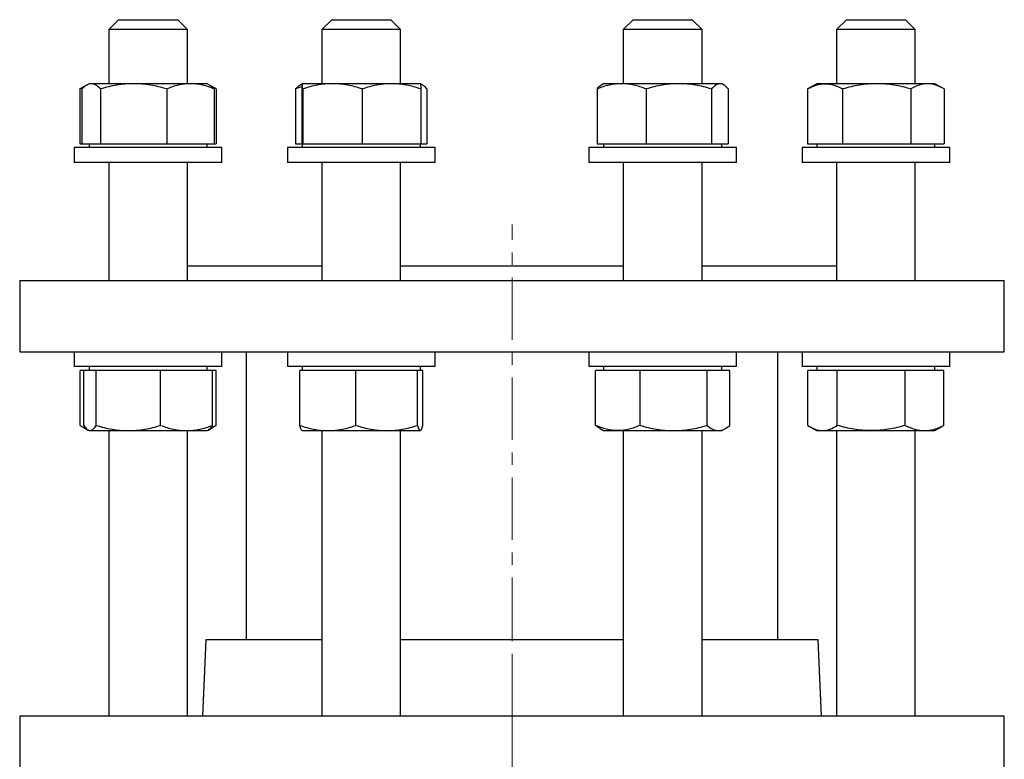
# Model space of a CAD drawing. Header units: millimetres. Extents: x 51 to 706, y 48 to 710.
# Tile 2 of 5: x 61 to 261, y 223 to 373. Entities that reach past the tile are written whole.
import ezdxf

# ---------------------------------------------------------------- set-up
doc = ezdxf.new("R2010")
doc.units = ezdxf.units.MM
doc.linetypes.add('CENTERX2', pattern=[20.32, 12.7, -2.54, 2.54, -2.54])
doc.layers.add('FORMAT', color=7, linetype='Continuous')

msp = doc.modelspace()

# ---------------------------------------------------------------- linework, layer by layer
at = {"color": 7, "linetype": 'Continuous', "lineweight": 25}
for p, q in [((81.12, 372.88), (79.12, 370.88)), ((81.12, 372.88), (93.12, 372.88)), ((95.12, 370.88), (93.12, 372.88)), ((124.41, 372.88), (122.41, 370.88)), ((124.41, 372.88), (136.41, 372.88)), ((138.41, 370.88), (136.41, 372.88)), ((185.64, 372.88), (183.64, 370.88)), ((185.64, 372.88), (197.64, 372.88)), ((199.64, 370.88), (197.64, 372.88)), ((228.94, 372.88), (226.94, 370.88)), ((228.94, 372.88), (240.94, 372.88)), ((242.94, 370.88), (240.94, 372.88)), ((79.12, 370.88), (79.12, 359.88)), ((95.12, 370.88), (79.12, 370.88)), ((95.12, 359.88), (95.12, 370.88)), ((122.41, 370.88), (122.41, 359.88)), ((138.41, 370.88), (122.41, 370.88)), ((138.41, 359.88), (138.41, 370.88)), ((183.64, 370.88), (183.64, 359.88)), ((199.64, 370.88), (183.64, 370.88)), ((199.64, 359.88), (199.64, 370.88)), ((226.94, 370.88), (226.94, 359.88)), ((242.94, 370.88), (226.94, 370.88)), ((242.94, 359.88), (242.94, 370.88)), ((73.26, 358.81), (73.38, 358.87)), ((73.26, 358.81), (73.26, 347.68)), ((74.6, 359.58), (73.38, 358.88)), ((73.68, 358.81), (73.68, 347.68)), ((75.12, 359.88), (74.64, 359.61)), ((75.57, 359.88), (75.12, 359.88)), ((84.18, 359.88), (75.57, 359.88)), ((77.47, 358.81), (77.47, 347.68)), ((95.73, 359.88), (84.18, 359.88)), ((90.9, 358.81), (90.9, 347.68)), ((99.12, 359.88), (95.73, 359.88)), ((99.59, 359.61), (99.12, 359.88)), ((100.86, 358.88), (99.59, 359.61)), ((100.55, 358.81), (100.55, 347.68)), ((100.97, 358.81), (100.97, 347.68)), ((117.08, 358.81), (117.08, 347.68)), ((118.41, 359.88), (118.03, 359.66)), ((118.31, 358.81), (118.31, 347.68)), ((124.57, 359.88), (118.41, 359.88)), ((118.52, 358.81), (118.52, 347.68)), ((136.57, 359.88), (124.57, 359.88)), ((130.62, 358.81), (130.62, 347.68)), ((142.41, 359.88), (136.57, 359.88)), ((142.79, 359.67), (142.41, 359.88)), ((142.51, 358.81), (142.51, 347.68)), ((143.74, 358.81), (143.74, 347.68)), ((178.31, 358.81), (178.31, 347.68)), ((179.64, 359.88), (179.27, 359.67)), ((183.28, 359.88), (179.64, 359.88)), ((194.92, 359.88), (183.28, 359.88)), ((188.25, 358.81), (188.25, 347.68)), ((203.28, 359.88), (194.92, 359.88)), ((201.58, 358.81), (201.58, 347.68)), ((203.64, 359.88), (203.28, 359.88)), ((204.02, 359.66), (203.64, 359.88)), ((204.97, 358.81), (204.97, 347.68)), ((221.08, 358.81), (221.2, 358.87)), ((221.08, 358.81), (221.08, 347.68)), ((222.94, 359.88), (221.2, 358.88)), ((224.64, 359.88), (222.94, 359.88)), ((235.12, 359.88), (224.64, 359.88)), ((228.19, 358.81), (228.19, 347.68)), ((245.42, 359.88), (235.12, 359.88)), ((242.04, 358.81), (242.04, 347.68)), ((246.94, 359.88), (245.42, 359.88)), ((248.68, 358.88), (246.94, 359.88)), ((248.79, 358.81), (248.79, 347.68)), ((72.12, 346.88), (72.12, 343.88)), ((102.12, 346.88), (72.12, 346.88)), ((73.26, 347.68), (73.68, 347.68)), ((73.68, 347.68), (75.57, 347.68)), ((75.12, 347.68), (75.12, 346.88)), ((75.57, 347.68), (77.47, 347.68)), ((77.47, 347.68), (84.18, 347.68)), ((84.18, 347.68), (90.9, 347.68)), ((90.9, 347.68), (95.73, 347.68)), ((95.73, 347.68), (100.55, 347.68)), ((99.12, 346.88), (99.12, 347.68)), ((100.55, 347.68), (100.97, 347.68)), ((102.12, 343.88), (102.12, 346.88)), ((115.41, 346.88), (115.41, 343.88)), ((145.41, 346.88), (115.41, 346.88)), ((117.08, 347.68), (118.31, 347.68)), ((118.31, 347.68), (118.41, 347.68)), ((118.41, 347.68), (118.41, 346.88)), ((118.41, 347.68), (118.52, 347.68)), ((118.52, 347.68), (124.57, 347.68)), ((124.57, 347.68), (130.62, 347.68)), ((130.62, 347.68), (136.57, 347.68)), ((136.57, 347.68), (142.51, 347.68)), ((142.41, 346.88), (142.41, 347.68)), ((142.51, 347.68), (143.74, 347.68)), ((145.41, 343.88), (145.41, 346.88)), ((176.64, 346.88), (176.64, 343.88)), ((206.64, 346.88), (176.64, 346.88)), ((178.31, 347.68), (183.28, 347.68)), ((179.64, 347.68), (179.64, 346.88)), ((183.28, 347.68), (188.25, 347.68)), ((188.25, 347.68), (194.92, 347.68)), ((194.92, 347.68), (201.58, 347.68)), ((201.58, 347.68), (203.28, 347.68)), ((203.28, 347.68), (204.97, 347.68)), ((203.64, 346.88), (203.64, 347.68)), ((206.64, 343.88), (206.64, 346.88)), ((219.94, 346.88), (219.94, 343.88)), ((224.33, 346.88), (219.94, 346.88)), ((221.08, 347.68), (224.64, 347.68)), ((222.94, 347.68), (222.94, 346.88)), ((249.94, 346.88), (224.33, 346.88)), ((224.64, 347.68), (228.19, 347.68)), ((228.19, 347.68), (235.12, 347.68)), ((235.12, 347.68), (242.04, 347.68)), ((242.04, 347.68), (245.42, 347.68)), ((245.42, 347.68), (248.79, 347.68)), ((246.94, 346.88), (246.94, 347.68)), ((249.94, 343.88), (249.94, 346.88)), ((102.12, 343.88), (72.12, 343.88)), ((79.12, 343.88), (79.12, 319.88)), ((95.12, 319.88), (95.12, 343.88)), ((145.41, 343.88), (115.41, 343.88)), ((122.41, 343.88), (122.41, 319.88)), ((138.41, 319.88), (138.41, 343.88)), ((206.64, 343.88), (176.64, 343.88)), ((183.64, 343.88), (183.64, 319.88)), ((199.64, 319.88), (199.64, 343.88)), ((224.33, 343.88), (219.94, 343.88)), ((249.94, 343.88), (224.33, 343.88)), ((226.94, 343.88), (226.94, 319.88)), ((242.94, 319.88), (242.94, 343.88)), ((95.12, 322.88), (122.41, 322.88)), ((138.41, 322.88), (183.64, 322.88)), ((199.64, 322.88), (226.94, 322.88)), ((61.03, 319.88), (61.03, 305.38)), ((61.03, 319.88), (261.03, 319.88)), ((261.03, 305.38), (261.03, 319.88)), ((61.03, 305.38), (261.03, 305.38)), ((72.12, 305.38), (72.12, 302.38)), ((102.12, 302.38), (102.12, 305.38)), ((107.03, 305.38), (107.03, 246.85)), ((115.41, 305.38), (115.41, 302.38)), ((145.41, 302.38), (145.41, 305.38)), ((176.64, 305.38), (176.64, 302.38)), ((206.64, 302.38), (206.64, 305.38)), ((215.03, 246.85), (215.03, 305.38)), ((219.94, 305.38), (219.94, 302.38)), ((249.94, 302.38), (249.94, 305.38)), ((102.12, 302.38), (72.12, 302.38)), ((75.12, 302.38), (75.12, 301.58)), ((99.12, 301.58), (99.12, 302.38)), ((145.41, 302.38), (115.41, 302.38)), ((118.41, 302.38), (118.41, 301.58)), ((142.41, 301.58), (142.41, 302.38)), ((206.64, 302.38), (176.64, 302.38)), ((179.64, 302.38), (179.64, 301.58)), ((203.64, 301.58), (203.64, 302.38)), ((224.33, 302.38), (219.94, 302.38)), ((222.94, 302.38), (222.94, 301.58)), ((249.94, 302.38), (224.33, 302.38)), ((246.94, 301.58), (246.94, 302.38)), ((73.3, 290.45), (73.3, 301.58)), ((74.05, 301.58), (73.3, 301.58)), ((74.05, 290.45), (74.05, 301.58)), ((75.32, 301.58), (74.05, 301.58)), ((76.59, 301.58), (75.32, 301.58)), ((76.59, 290.45), (76.59, 301.58)), ((83.12, 301.58), (76.59, 301.58)), ((89.65, 301.58), (83.12, 301.58)), ((89.65, 290.45), (89.65, 301.58)), ((94.92, 301.58), (89.65, 301.58)), ((100.18, 301.58), (94.92, 301.58)), ((100.18, 290.45), (100.18, 301.58)), ((100.93, 301.58), (100.18, 301.58)), ((100.93, 290.45), (100.93, 301.58)), ((117.91, 290.45), (117.91, 301.58)), ((123.63, 301.58), (117.91, 301.58)), ((129.34, 301.58), (123.63, 301.58)), ((129.34, 290.45), (129.34, 301.58)), ((135.59, 301.58), (129.34, 301.58)), ((141.84, 301.58), (135.59, 301.58)), ((141.84, 290.45), (141.84, 301.58)), ((142.38, 301.58), (141.84, 301.58)), ((142.92, 301.58), (142.38, 301.58)), ((142.92, 290.45), (142.92, 301.58)), ((178.02, 290.45), (178.02, 301.58)), ((182.52, 301.58), (178.02, 301.58)), ((187.03, 301.58), (182.52, 301.58)), ((187.03, 290.45), (187.03, 301.58)), ((193.84, 301.58), (187.03, 301.58)), ((200.65, 301.58), (193.84, 301.58)), ((200.65, 290.45), (200.65, 301.58)), ((202.96, 301.58), (200.65, 301.58)), ((205.27, 301.58), (202.96, 301.58)), ((205.27, 290.45), (205.27, 301.58)), ((221.12, 290.45), (221.12, 301.58)), ((224.11, 301.58), (221.12, 301.58)), ((227.1, 301.58), (224.11, 301.58)), ((227.1, 290.45), (227.1, 301.58)), ((234.01, 301.58), (227.1, 301.58)), ((240.91, 301.58), (234.01, 301.58)), ((240.91, 290.45), (240.91, 301.58)), ((244.83, 301.58), (240.91, 301.58)), ((248.75, 301.58), (244.83, 301.58)), ((248.75, 290.45), (248.75, 301.58)), ((73.82, 290.13), (74.9, 289.51)), ((99.33, 289.5), (100.42, 290.13)), ((221.64, 290.13), (222.94, 289.38)), ((246.94, 289.38), (248.24, 290.13)), ((74.91, 289.5), (75.12, 289.38)), ((75.12, 289.38), (75.32, 289.38)), ((75.32, 289.38), (83.12, 289.38)), ((79.12, 289.38), (79.12, 231.35)), ((83.12, 289.38), (94.92, 289.38)), ((94.92, 289.38), (99.12, 289.38)), ((95.12, 231.35), (95.12, 289.38)), ((99.12, 289.38), (99.33, 289.5)), ((118.38, 289.4), (118.41, 289.38)), ((118.41, 289.38), (123.63, 289.38)), ((122.41, 289.38), (122.41, 231.35)), ((123.63, 289.38), (135.59, 289.38)), ((135.59, 289.38), (142.38, 289.38)), ((138.41, 231.35), (138.41, 289.38)), ((142.38, 289.38), (142.41, 289.38)), ((142.41, 289.38), (142.45, 289.4)), ((178.91, 289.8), (179.64, 289.38)), ((179.64, 289.38), (182.52, 289.38)), ((182.52, 289.38), (193.84, 289.38)), ((183.64, 289.38), (183.64, 231.35)), ((193.84, 289.38), (202.96, 289.38)), ((199.64, 231.35), (199.64, 289.38)), ((202.96, 289.38), (203.64, 289.38)), ((203.64, 289.38), (204.37, 289.8)), ((222.94, 289.38), (224.11, 289.38)), ((224.11, 289.38), (234.01, 289.38)), ((226.94, 289.38), (226.94, 231.35)), ((234.01, 289.38), (244.83, 289.38)), ((242.94, 231.35), (242.94, 289.38)), ((244.83, 289.38), (246.94, 289.38)), ((98.85, 246.85), (98.17, 231.35)), ((122.41, 246.85), (98.85, 246.85)), ((161.03, 246.85), (138.41, 246.85)), ((183.64, 246.85), (161.03, 246.85)), ((223.21, 246.85), (199.64, 246.85)), ((223.88, 231.35), (223.21, 246.85)), ((61.03, 231.35), (61.03, 219.35)), ((161.03, 231.35), (61.03, 231.35)), ((261.03, 231.35), (161.03, 231.35)), ((261.03, 219.35), (261.03, 231.35))]:
    msp.add_line(p, q, dxfattribs=at)
for points, knots in [([(74.15, 359.26), (74.07, 359.22), (73.77, 359.09), (73.48, 358.93), (73.26, 358.81)], [0, 0, 0, 0, 0.2795747, 1, 1, 1, 1]), ([(75.57, 359.88), (75.41, 359.88), (75.25, 359.86), (74.93, 359.76), (74.77, 359.69), (74.3, 359.41), (73.99, 359.14), (73.68, 358.81)], [0, 0, 0, 0, 0.25, 0.25, 0.5, 0.5, 1, 1, 1, 1]), ([(77.47, 358.81), (77.16, 359.14), (76.84, 359.41), (76.21, 359.78), (75.9, 359.88), (75.57, 359.88)], [0, 0, 0, 0, 0.5, 0.5, 1, 1, 1, 1]), ([(84.18, 359.88), (83.62, 359.88), (83.05, 359.86), (81.9, 359.76), (81.34, 359.69), (79.65, 359.4), (78.55, 359.13), (77.47, 358.81)], [0, 0, 0, 0, 0.25, 0.25, 0.5, 0.5, 1, 1, 1, 1]), ([(90.9, 358.81), (89.81, 359.14), (88.69, 359.41), (86.45, 359.78), (85.32, 359.88), (84.18, 359.88)], [0, 0, 0, 0, 0.5, 0.5, 1, 1, 1, 1]), ([(95.73, 359.88), (95.32, 359.88), (94.91, 359.86), (94.09, 359.76), (93.69, 359.69), (92.48, 359.41), (91.69, 359.14), (90.9, 358.81)], [0, 0, 0, 0, 0.25, 0.25, 0.5, 0.5, 1, 1, 1, 1]), ([(100.55, 358.81), (99.76, 359.14), (98.97, 359.41), (97.36, 359.78), (96.55, 359.88), (95.73, 359.88)], [0, 0, 0, 0, 0.5, 0.5, 1, 1, 1, 1]), ([(99.59, 359.6), (99.62, 359.59), (99.75, 359.52), (99.97, 359.35), (100.26, 359.11), (100.46, 358.91), (100.55, 358.81)], [0, 0, 0, 0, 0.086582, 0.390988, 0.695533, 1, 1, 1, 1]), ([(100.97, 358.81), (100.79, 358.92), (100.48, 359.1), (100.16, 359.24), (100.02, 359.31)], [0, 0, 0, 0, 0.577631, 1, 1, 1, 1]), ([(117.08, 358.81), (117.15, 358.89), (117.3, 359.06), (117.54, 359.3), (117.79, 359.51), (117.97, 359.62), (118.04, 359.66)], [0, 0, 0, 0, 0.22623, 0.452632, 0.77748, 1, 1, 1, 1]), ([(118.34, 359.26), (118.17, 359.21), (117.75, 359.08), (117.34, 358.91), (117.08, 358.81)], [0, 0, 0, 0, 0.390864, 1, 1, 1, 1]), ([(118.41, 359.88), (118.41, 359.88), (118.4, 359.86), (118.38, 359.76), (118.37, 359.69), (118.35, 359.41), (118.33, 359.14), (118.31, 358.81)], [0, 0, 0, 0, 0.25, 0.25, 0.5, 0.5, 1, 1, 1, 1]), ([(118.52, 358.81), (118.5, 359.14), (118.48, 359.41), (118.45, 359.78), (118.43, 359.88), (118.41, 359.88)], [0, 0, 0, 0, 0.5, 0.5, 1, 1, 1, 1]), ([(124.57, 359.88), (124.05, 359.88), (123.54, 359.86), (122.52, 359.76), (122.01, 359.69), (120.5, 359.41), (119.5, 359.14), (118.52, 358.81)], [0, 0, 0, 0, 0.25, 0.25, 0.5, 0.5, 1, 1, 1, 1]), ([(130.62, 358.81), (129.63, 359.14), (128.63, 359.41), (126.62, 359.78), (125.6, 359.88), (124.57, 359.88)], [0, 0, 0, 0, 0.5, 0.5, 1, 1, 1, 1]), ([(136.57, 359.88), (136.06, 359.88), (135.56, 359.86), (134.55, 359.76), (134.04, 359.69), (132.55, 359.4), (131.58, 359.13), (130.62, 358.81)], [0, 0, 0, 0, 0.25, 0.25, 0.5, 0.5, 1, 1, 1, 1]), ([(142.51, 358.81), (141.55, 359.14), (140.56, 359.41), (138.57, 359.78), (137.57, 359.88), (136.57, 359.88)], [0, 0, 0, 0, 0.5, 0.5, 1, 1, 1, 1]), ([(142.41, 359.88), (142.42, 359.88), (142.43, 359.86), (142.45, 359.76), (142.46, 359.69), (142.48, 359.41), (142.5, 359.14), (142.51, 358.81)], [0, 0, 0, 0, 0.25, 0.25, 0.5, 0.5, 1, 1, 1, 1]), ([(143.74, 358.81), (143.64, 358.93), (143.44, 359.15), (143.13, 359.43), (142.82, 359.65), (142.59, 359.78), (142.46, 359.81), (142.44, 359.82)], [0, 0, 0, 0, 0.2350622, 0.470104, 0.7071963, 0.9442651, 1, 1, 1, 1]), ([(183.28, 359.88), (182.86, 359.88), (182.44, 359.86), (181.6, 359.76), (181.18, 359.69), (179.94, 359.41), (179.12, 359.14), (178.31, 358.81)], [0, 0, 0, 0, 0.25, 0.25, 0.5, 0.5, 1, 1, 1, 1]), ([(178.31, 358.81), (178.41, 358.93), (178.61, 359.16), (178.92, 359.43), (179.14, 359.6), (179.26, 359.66), (179.27, 359.66)], [0, 0, 0, 0, 0.320491, 0.640954, 0.964213, 1, 1, 1, 1]), ([(188.25, 358.81), (187.44, 359.14), (186.62, 359.41), (184.97, 359.78), (184.13, 359.88), (183.28, 359.88)], [0, 0, 0, 0, 0.5, 0.5, 1, 1, 1, 1]), ([(194.92, 359.88), (194.35, 359.88), (193.79, 359.86), (192.66, 359.76), (192.1, 359.69), (190.44, 359.41), (189.34, 359.14), (188.25, 358.81)], [0, 0, 0, 0, 0.25, 0.25, 0.5, 0.5, 1, 1, 1, 1]), ([(201.58, 358.81), (200.49, 359.14), (199.4, 359.41), (197.18, 359.78), (196.06, 359.88), (194.92, 359.88)], [0, 0, 0, 0, 0.5, 0.5, 1, 1, 1, 1]), ([(203.28, 359.88), (203.14, 359.88), (202.99, 359.86), (202.7, 359.76), (202.56, 359.69), (202.14, 359.4), (201.86, 359.13), (201.58, 358.81)], [0, 0, 0, 0, 0.25, 0.25, 0.5, 0.5, 1, 1, 1, 1]), ([(204.97, 358.81), (204.7, 359.14), (204.42, 359.41), (203.85, 359.78), (203.56, 359.88), (203.28, 359.88)], [0, 0, 0, 0, 0.5, 0.5, 1, 1, 1, 1]), ([(221.08, 358.81), (221.66, 359.14), (222.25, 359.41), (223.44, 359.78), (224.04, 359.88), (224.64, 359.88)], [0, 0, 0, 0, 0.5, 0.5, 1, 1, 1, 1]), ([(224.64, 359.88), (224.94, 359.88), (225.24, 359.86), (225.84, 359.76), (226.14, 359.69), (227.03, 359.4), (227.61, 359.13), (228.19, 358.81)], [0, 0, 0, 0, 0.25, 0.25, 0.5, 0.5, 1, 1, 1, 1]), ([(235.12, 359.88), (234.53, 359.88), (233.94, 359.86), (232.77, 359.76), (232.19, 359.69), (230.46, 359.41), (229.32, 359.14), (228.19, 358.81)], [0, 0, 0, 0, 0.25, 0.25, 0.5, 0.5, 1, 1, 1, 1]), ([(242.04, 358.81), (240.91, 359.14), (239.77, 359.41), (237.46, 359.78), (236.3, 359.88), (235.12, 359.88)], [0, 0, 0, 0, 0.5, 0.5, 1, 1, 1, 1]), ([(245.42, 359.88), (245.13, 359.88), (244.84, 359.86), (244.28, 359.76), (243.99, 359.69), (243.15, 359.41), (242.59, 359.14), (242.04, 358.81)], [0, 0, 0, 0, 0.25, 0.25, 0.5, 0.5, 1, 1, 1, 1]), ([(248.79, 358.81), (248.24, 359.14), (247.69, 359.41), (246.56, 359.78), (245.99, 359.88), (245.42, 359.88)], [0, 0, 0, 0, 0.5, 0.5, 1, 1, 1, 1]), ([(73.3, 290.45), (73.46, 290.35), (73.79, 290.14), (74.22, 289.91), (74.49, 289.79), (74.6, 289.75)], [0, 0, 0, 0, 0.374494, 0.749094, 1, 1, 1, 1]), ([(74.05, 290.45), (74.26, 290.13), (74.47, 289.86), (74.89, 289.49), (75.1, 289.38), (75.32, 289.38)], [0, 0, 0, 0, 0.5, 0.5, 1, 1, 1, 1]), ([(75.32, 289.38), (75.43, 289.38), (75.54, 289.41), (75.75, 289.51), (75.86, 289.58), (76.17, 289.86), (76.38, 290.13), (76.59, 290.45)], [0, 0, 0, 0, 0.25, 0.25, 0.5, 0.5, 1, 1, 1, 1]), ([(76.59, 290.45), (77.66, 290.13), (78.73, 289.86), (80.91, 289.49), (82.01, 289.38), (83.12, 289.38)], [0, 0, 0, 0, 0.5, 0.5, 1, 1, 1, 1]), ([(83.12, 289.38), (83.68, 289.38), (84.23, 289.41), (85.33, 289.51), (85.88, 289.58), (87.51, 289.86), (88.59, 290.13), (89.65, 290.45)], [0, 0, 0, 0, 0.25, 0.25, 0.5, 0.5, 1, 1, 1, 1]), ([(89.65, 290.45), (90.51, 290.13), (91.39, 289.86), (93.15, 289.48), (94.03, 289.38), (94.92, 289.38)], [0, 0, 0, 0, 0.5, 0.5, 1, 1, 1, 1]), ([(94.92, 289.38), (95.36, 289.38), (95.81, 289.41), (96.71, 289.51), (97.15, 289.58), (98.47, 289.86), (99.33, 290.13), (100.18, 290.45)], [0, 0, 0, 0, 0.25, 0.25, 0.5, 0.5, 1, 1, 1, 1]), ([(100.18, 290.45), (100.12, 290.35), (99.98, 290.14), (99.77, 289.88), (99.56, 289.67), (99.41, 289.54), (99.33, 289.51), (99.32, 289.51)], [0, 0, 0, 0, 0.242215, 0.484499, 0.726657, 0.973388, 1, 1, 1, 1]), ([(99.82, 289.96), (99.99, 290.02), (100.37, 290.17), (100.73, 290.36), (100.93, 290.45)], [0, 0, 0, 0, 0.45653, 1, 1, 1, 1]), ([(100.93, 290.45), (100.77, 290.35), (100.6, 290.23), (100.43, 290.14), (100.42, 290.14)], [0, 0, 0, 0, 0.941101, 1, 1, 1, 1]), ([(117.91, 290.45), (118.85, 290.13), (119.79, 289.86), (121.69, 289.49), (122.65, 289.38), (123.63, 289.38)], [0, 0, 0, 0, 0.5, 0.5, 1, 1, 1, 1]), ([(118.38, 289.41), (118.36, 289.42), (118.31, 289.45), (118.24, 289.55), (118.15, 289.73), (118.06, 289.96), (117.98, 290.21), (117.93, 290.37), (117.91, 290.45)], [0, 0, 0, 0, 0.130456, 0.272261, 0.48783, 0.703423, 0.851651, 1, 1, 1, 1]), ([(123.63, 289.38), (124.11, 289.38), (124.6, 289.41), (125.56, 289.51), (126.04, 289.58), (127.47, 289.86), (128.41, 290.13), (129.34, 290.45)], [0, 0, 0, 0, 0.25, 0.25, 0.5, 0.5, 1, 1, 1, 1]), ([(129.34, 290.45), (130.36, 290.13), (131.39, 289.86), (133.47, 289.49), (134.52, 289.38), (135.59, 289.38)], [0, 0, 0, 0, 0.5, 0.5, 1, 1, 1, 1]), ([(135.59, 289.38), (136.12, 289.38), (136.65, 289.41), (137.71, 289.51), (138.23, 289.58), (139.79, 289.86), (140.82, 290.13), (141.84, 290.45)], [0, 0, 0, 0, 0.25, 0.25, 0.5, 0.5, 1, 1, 1, 1]), ([(141.84, 290.45), (141.93, 290.13), (142.02, 289.86), (142.2, 289.48), (142.29, 289.38), (142.38, 289.38)], [0, 0, 0, 0, 0.5, 0.5, 1, 1, 1, 1]), ([(142.38, 289.38), (142.42, 289.38), (142.47, 289.41), (142.56, 289.51), (142.61, 289.58), (142.74, 289.86), (142.83, 290.13), (142.92, 290.45)], [0, 0, 0, 0, 0.25, 0.25, 0.5, 0.5, 1, 1, 1, 1]), ([(182.52, 289.38), (182.14, 289.38), (181.76, 289.41), (181, 289.51), (180.62, 289.58), (179.49, 289.86), (178.75, 290.13), (178.02, 290.45)], [0, 0, 0, 0, 0.25, 0.25, 0.5, 0.5, 1, 1, 1, 1]), ([(178.92, 289.81), (178.85, 289.84), (178.67, 289.95), (178.37, 290.16), (178.14, 290.36), (178.02, 290.45)], [0, 0, 0, 0, 0.205121, 0.60261, 1, 1, 1, 1]), ([(187.03, 290.45), (186.3, 290.13), (185.55, 289.86), (184.04, 289.48), (183.29, 289.38), (182.52, 289.38)], [0, 0, 0, 0, 0.5, 0.5, 1, 1, 1, 1]), ([(187.03, 290.45), (188.14, 290.13), (189.27, 289.86), (191.53, 289.49), (192.68, 289.38), (193.84, 289.38)], [0, 0, 0, 0, 0.5, 0.5, 1, 1, 1, 1]), ([(193.84, 289.38), (194.42, 289.38), (195, 289.41), (196.15, 289.51), (196.72, 289.58), (198.42, 289.86), (199.54, 290.13), (200.65, 290.45)], [0, 0, 0, 0, 0.25, 0.25, 0.5, 0.5, 1, 1, 1, 1]), ([(200.65, 290.45), (201.03, 290.13), (201.41, 289.86), (202.18, 289.49), (202.57, 289.38), (202.96, 289.38)], [0, 0, 0, 0, 0.5, 0.5, 1, 1, 1, 1]), ([(202.96, 289.38), (203.15, 289.38), (203.35, 289.41), (203.74, 289.51), (203.93, 289.58), (204.51, 289.86), (204.89, 290.13), (205.27, 290.45)], [0, 0, 0, 0, 0.25, 0.25, 0.5, 0.5, 1, 1, 1, 1]), ([(221.12, 290.45), (221.61, 290.13), (222.11, 289.86), (223.1, 289.49), (223.6, 289.38), (224.11, 289.38)], [0, 0, 0, 0, 0.5, 0.5, 1, 1, 1, 1]), ([(224.11, 289.38), (224.37, 289.38), (224.62, 289.41), (225.12, 289.51), (225.37, 289.58), (226.12, 289.86), (226.61, 290.13), (227.1, 290.45)], [0, 0, 0, 0, 0.25, 0.25, 0.5, 0.5, 1, 1, 1, 1]), ([(234.01, 289.38), (233.42, 289.38), (232.84, 289.41), (231.66, 289.51), (231.08, 289.58), (229.35, 289.86), (228.22, 290.13), (227.1, 290.45)], [0, 0, 0, 0, 0.25, 0.25, 0.5, 0.5, 1, 1, 1, 1]), ([(240.91, 290.45), (239.79, 290.13), (238.64, 289.86), (236.33, 289.48), (235.17, 289.38), (234.01, 289.38)], [0, 0, 0, 0, 0.5, 0.5, 1, 1, 1, 1]), ([(240.91, 290.45), (241.56, 290.13), (242.2, 289.86), (243.51, 289.49), (244.17, 289.38), (244.83, 289.38)], [0, 0, 0, 0, 0.5, 0.5, 1, 1, 1, 1]), ([(244.83, 289.38), (245.17, 289.38), (245.5, 289.41), (246.16, 289.51), (246.49, 289.58), (247.47, 289.86), (248.11, 290.13), (248.75, 290.45)], [0, 0, 0, 0, 0.25, 0.25, 0.5, 0.5, 1, 1, 1, 1]), ([(248.75, 290.45), (248.59, 290.35), (248.42, 290.23), (248.25, 290.14), (248.24, 290.14)], [0, 0, 0, 0, 0.941101, 1, 1, 1, 1])]:
    msp.add_open_spline(points, degree=3, knots=knots, dxfattribs=at)
at = {"layer": 'FORMAT', "linetype": 'CENTERX2', "lineweight": 18}
for p, q in [((161.03, 246.85), (161.03, 331.27)), ((161.03, 231.35), (161.03, 246.85)), ((161.03, 231.35), (161.03, 219.35))]:
    msp.add_line(p, q, dxfattribs=at)

doc.saveas('drawing.dxf')
